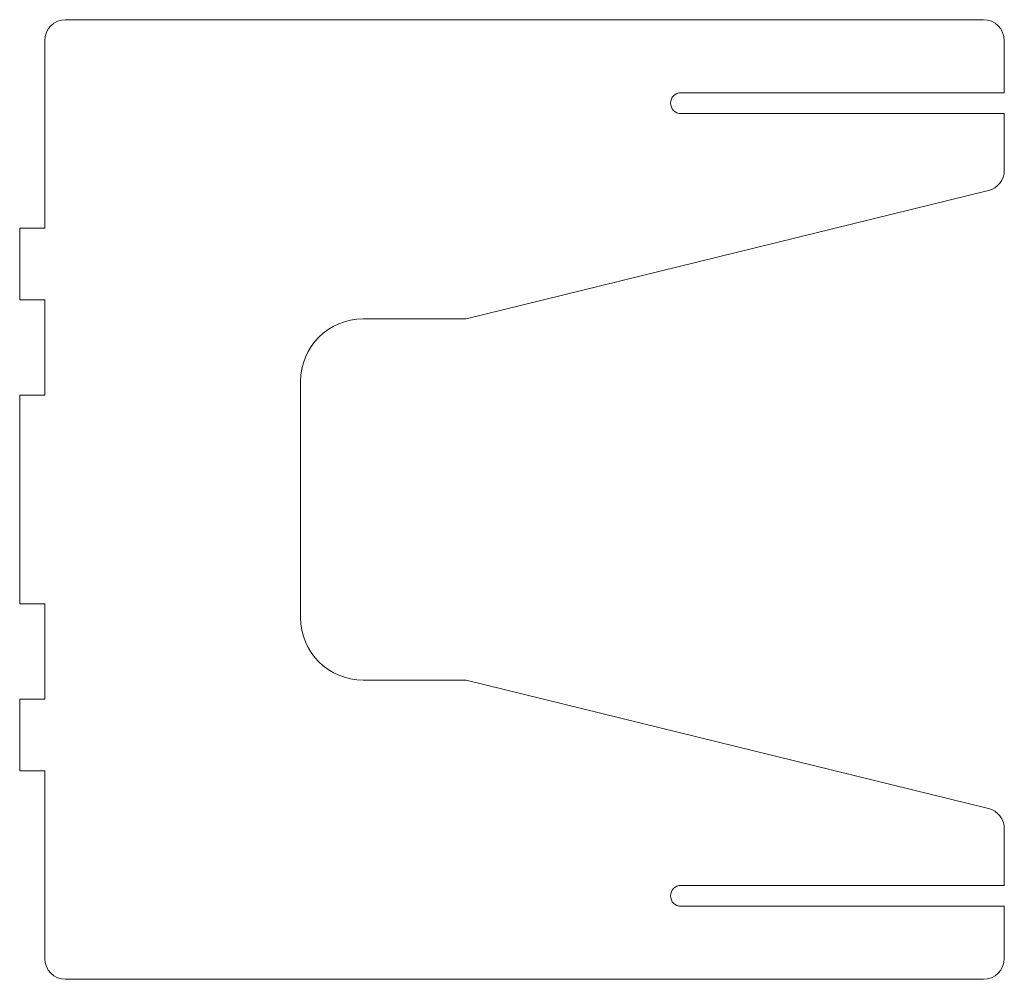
# Model space of a CAD drawing. Header units: millimetres. Extents: x -92 to 380, y -324 to 136.
import ezdxf

# ---------------------------------------------------------------- set-up
doc = ezdxf.new("R2010")
doc.units = ezdxf.units.MM

msp = doc.modelspace()

# ---------------------------------------------------------------- linework, layer by layer
at = {"color": 7, "linetype": 'Continuous', "lineweight": 15}
for p, q in [((-70.08, 136.4), (369.92, 136.4)), ((-80.08, 126.4), (-80.08, 36.4)), ((379.92, 126.4), (379.92, 101.4)), ((379.92, 101.4), (224.92, 101.4)), ((379.92, 91.4), (224.92, 91.4)), ((379.92, 91.4), (379.92, 64.24)), ((372.31, 54.53), (121.97, -7.01)), ((-92.08, 36.4), (-92.08, 2.06)), ((-80.08, 36.4), (-92.08, 36.4)), ((-92.08, 2.06), (-80.08, 2.06)), ((-80.08, 2.06), (-80.08, -43.6)), ((72.56, -7.01), (121.97, -7.01)), ((42.56, -150.19), (42.56, -37.01)), ((-92.08, -43.6), (-92.08, -143.6)), ((-80.08, -43.6), (-92.08, -43.6)), ((-80.08, -143.6), (-92.08, -143.6)), ((-80.08, -189.26), (-80.08, -143.6)), ((72.56, -180.19), (121.97, -180.19)), ((372.31, -241.73), (121.97, -180.19)), ((-92.08, -223.6), (-92.08, -189.26)), ((-92.08, -189.26), (-80.08, -189.26)), ((-92.08, -223.6), (-80.08, -223.6)), ((-80.08, -313.6), (-80.08, -223.6)), ((379.92, -278.6), (379.92, -251.44)), ((379.92, -278.6), (224.92, -278.6)), ((379.92, -288.6), (224.92, -288.6)), ((379.92, -313.6), (379.92, -288.6)), ((-70.08, -323.6), (369.92, -323.6))]:
    msp.add_line(p, q, dxfattribs=at)
for centre, radius, start, end in [((-70.08, 126.4), 10, 90, 180), ((369.92, 126.4), 10, 0, 90), ((224.92, 96.4), 5, 90, 270), ((369.92, 64.24), 10, 283.8108, 0), ((72.56, -37.01), 30, 90, 180), ((72.56, -150.19), 30, 180, 270), ((369.92, -251.44), 10, 0, 76.1892), ((224.92, -283.6), 5, 90, 270), ((-70.08, -313.6), 10, 180, 270), ((369.92, -313.6), 10, 270, 0)]:
    msp.add_arc(centre, radius, start, end, dxfattribs=at)

doc.saveas('drawing.dxf')
